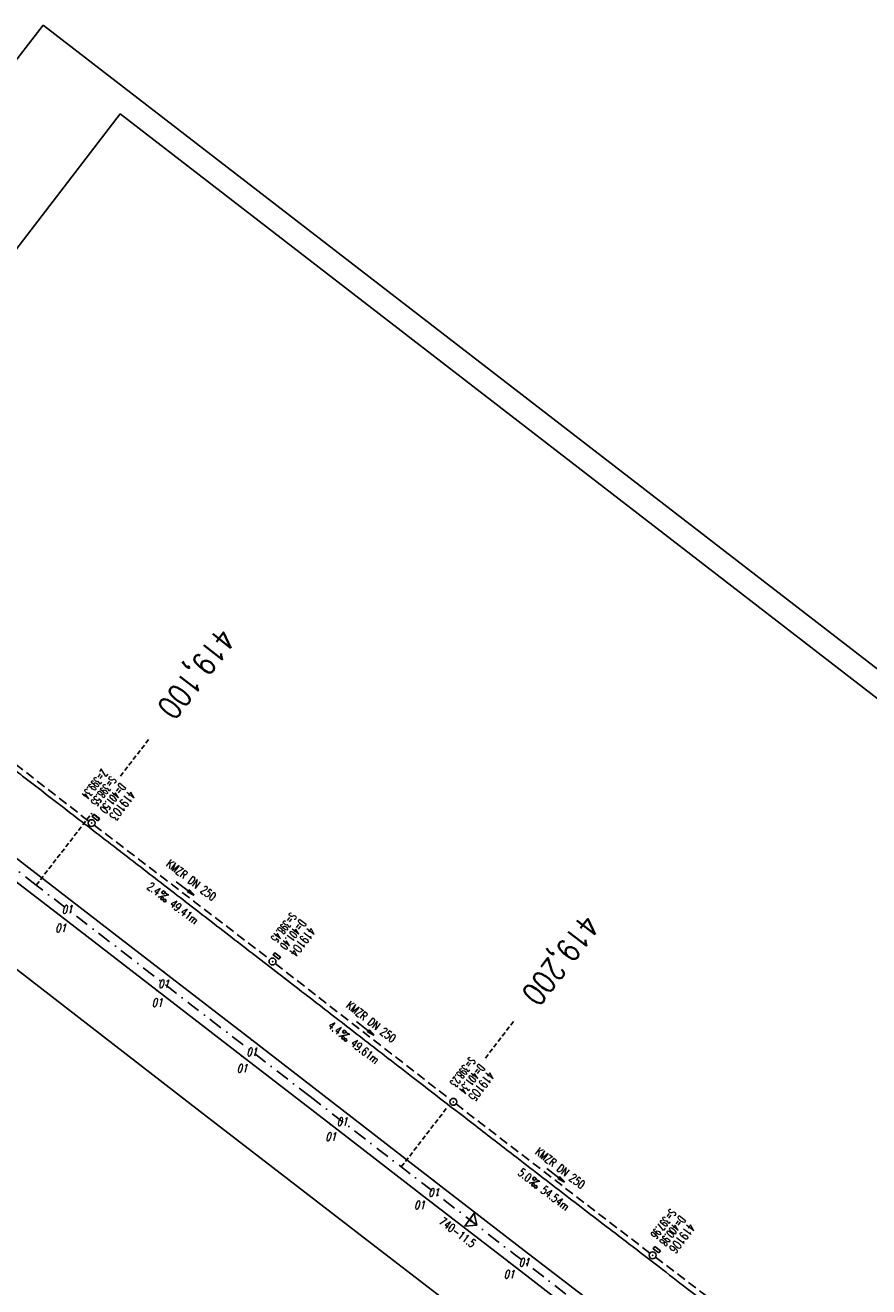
# Model space of a CAD drawing. Extents: x 449544 to 450624, y 436205 to 437134.
# Tile 6 of 16: x 449721 to 449904, y 436860 to 437134. Entities that reach past the tile are written whole.
import ezdxf
from ezdxf.enums import TextEntityAlignment as Align

# ---------------------------------------------------------------- set-up
doc = ezdxf.new("R2010")
doc.units = 0
doc.header["$LTSCALE"] = 2
doc.header["$MEASUREMENT"] = 0
for name, pattern in [('AUSGEZOGEN', [0]), ('GESTRICH-X2', [1.5, 1, -0.5]), ('GESTRICHELT', [0.75, 0.5, -0.25]), ('STRICHPT-X3', [3, 1.5, -0.75, 0, -0.75])]:
    doc.linetypes.add(name, pattern=pattern)
doc.layers.get('0').update_dxf_attribs({"linetype": 'AUSGEZOGEN'})
for name, color, linetype in [('ACHSE', 250, 'STRICHPT-X3'), ('FBR', 8, 'CONTINUOUS'), ('HEKTOM', 250, 'GESTRICHELT'), ('KANAL', 7, 'GESTRICH-X2'), ('Netzknoten_PKT', 7, 'CONTINUOUS'), ('Netzknoten_PKT-NR', 7, 'CONTINUOUS'), ('Netzknoten_SIGNATUR', 7, 'CONTINUOUS'), ('PFEIL', 7, 'CONTINUOUS'), ('PKT', 7, 'CONTINUOUS'), ('PKT-CODE', 2, 'CONTINUOUS'), ('Planeinteilung', 6, 'CONTINUOUS'), ('RAHMEN', 250, 'AUSGEZOGEN'), ('SCHACHTNR', 6, 'CONTINUOUS'), ('SCHSYMBOL', 7, 'AUSGEZOGEN'), ('TEXTO', 4, 'CONTINUOUS'), ('TEXTU', 4, 'CONTINUOUS')]:
    doc.layers.add(name, color=color, linetype=linetype)
doc.styles.add('ROMANS', font='romans.shx', dxfattribs={"width": 0.8})

# ---------------------------------------------------------------- blocks, each defined once
blk = doc.blocks.new('GST')
at = {"color": 0}
blk.add_circle((0, 0), 0.75, dxfattribs=at)
blk.add_point((0, 0), dxfattribs=at)
blk = doc.blocks.new('13')
blk.add_lwpolyline([(0.76, 1.22), (-0.75, 1.22), (-0.75, 1.8), (0.76, 1.8)], close=True)
at = {"rotation": 180}
blk.add_blockref('GST', (0, 0), dxfattribs=at)
blk = doc.blocks.new('PKT')
at = {"color": 0}
blk.add_circle((0, 0), 0.15, dxfattribs=at)
blk.add_point((0, 0), dxfattribs=at)
blk = doc.blocks.new('Station_Netzknoten')
at = {"layer": 'Netzknoten_SIGNATUR'}
for p, q in [((-1.75, 0.5), (1.75, 0.5)), ((0, -1.5), (-1.75, 0.5)), ((0, -1.5), (1.75, 0.5))]:
    blk.add_line(p, q, dxfattribs=at)
blk.add_point((0, 0), dxfattribs=at)
blk = doc.blocks.new('1135297')
for p, q in [((0, 297), (0, 0)), ((1135, 297), (0, 297))]:
    blk.add_line(p, q)
at = {"layer": 'RAHMEN'}
for p, q in [((950, 292), (25, 292)), ((25, 292), (25, 5))]:
    blk.add_line(p, q, dxfattribs=at)
blk = doc.blocks.new('PROM')
blk.add_line((1.57, 1.82), (0.02, 0.02))
for centre, radius in [((0.32, 1.51), 0.317), ((0.94, 0.29), 0.283), ((1.64, 0.29), 0.283)]:
    blk.add_circle(centre, radius)
blk.add_arc((0.99, 2.68), 1.03, 239.1414, 303.3549)
blk = doc.blocks.new('PFEIL2')
at = {"color": 0}
for p, q in [((0.88, 0), (-2.4, -0.01)), ((0.88, -0.27), (0.88, 0.28)), ((0.88, 0.28), (2.43, 0.01)), ((0.91, 0.27), (0.88, 0.26)), ((0.97, 0.26), (0.88, 0.25)), ((1.02, 0.25), (0.88, 0.23)), ((1.07, 0.24), (0.88, 0.21)), ((1.13, 0.23), (0.88, 0.19)), ((1.18, 0.22), (0.88, 0.17)), ((1.24, 0.21), (0.88, 0.15)), ((1.29, 0.21), (0.88, 0.14)), ((1.34, 0.2), (0.88, 0.12)), ((1.4, 0.19), (0.88, 0.1)), ((1.45, 0.18), (0.88, 0.08)), ((1.51, 0.17), (0.88, 0.06)), ((1.56, 0.16), (0.88, 0.04)), ((1.61, 0.15), (0.88, 0.02)), ((1.67, 0.14), (0.88, 0.01)), ((1.72, 0.13), (0.88, -0.01)), ((1.78, 0.12), (0.88, -0.03)), ((1.83, 0.11), (0.88, -0.05)), ((1.88, 0.1), (0.88, -0.07)), ((1.94, 0.09), (0.88, -0.09)), ((2.05, 0.08), (0.88, -0.12)), ((1.99, 0.08), (0.88, -0.11)), ((2.1, 0.07), (0.88, -0.14)), ((2.15, 0.06), (0.88, -0.16)), ((2.21, 0.05), (0.88, -0.18)), ((2.26, 0.04), (0.88, -0.2)), ((2.32, 0.03), (0.88, -0.22)), ((2.37, 0.02), (0.88, -0.23)), ((2.42, 0.01), (0.88, -0.25)), ((2.43, 0.01), (0.88, -0.27))]:
    blk.add_line(p, q, dxfattribs=at)
blk = doc.blocks.new('10')
blk.add_blockref('GST', (0, 0))

msp = doc.modelspace()

# ---------------------------------------------------------------- linework, layer by layer
at = {"layer": 'ACHSE'}
for points in [[(449634.46, 437016.01), (449723.72, 436947.11, -0.000002), (449783.09, 436901.28, 0.000001), (449842.47, 436855.45, 0.000004), (449891.94, 436817.26, -0.000003), (449941.42, 436779.08, -0.000002), (449990.89, 436740.89, 0.000003), (450040.37, 436702.7), (450060.16, 436687.42, 0.000003), (450070.05, 436679.78, -0.000002), (450079.95, 436672.15, -0.000014), (450089.84, 436664.51, 0.00001), (450099.74, 436656.87, 0.000018), (450109.63, 436649.23, -0.000028), (450119.53, 436641.6), (450139.32, 436626.32), (450159.11, 436611.04, 0.000014), (450163.53, 436607.63, 0.000004), (450178.9, 436595.77, 0.000038)], [(450218.48, 436565.22, 0.000001), (450230.59, 436555.87, 0.000002), (450238.27, 436549.94, 0.000001), (450248.17, 436542.3, -0.000002), (450258.06, 436534.67, -0.000014)], [(450347.12, 436465.93, -0.000001), (450357.01, 436458.29, -0.000011)]]:
    msp.add_lwpolyline(points, format="xyb", dxfattribs=at)
at = {"layer": 'FBR'}
msp.add_lwpolyline([(449717.61, 436973.2, 0.000085), (449720.77, 436970.76, 0.000745), (449729.91, 436963.71, -0.00068), (449739.93, 436956, -0.000215), (449749.51, 436948.59, 0.000221), (449759.1, 436941.19, 0.000129), (449769.29, 436933.31, -0.000214), (449779.49, 436925.44, -0.000259), (449789.41, 436917.77, 0.000272), (449799.33, 436910.1, 0.000081), (449805.09, 436905.65, 0.000034), (449819.03, 436894.89, 0.000109), (449827.23, 436888.56, 0.000079), (449838.52, 436879.86, 0.001362), (449849.37, 436871.54, -0.001569), (449858.79, 436864.32, -0.000374), (449864.82, 436859.66, 0.000168), (449878.27, 436849.25, 0.000175), (449879.68, 436848.17, 0.000017), (449894.28, 436836.89, 0.004504), (449894.92, 436836.4, 0.000884), (449898.22, 436833.96)], format="xyb", dxfattribs=at)
at = {"layer": 'FBR', "flags": 128}
for points in [[(449887.08, 436823.48), (449872.2, 436834.95), (449849.95, 436852.2), (449829.51, 436867.92), (449809.88, 436883.07), (449790.02, 436898.44), (449770.45, 436913.53), (449751.35, 436928.31), (449730.42, 436944.44), (449710.56, 436959.78), (449708.72, 436961.2)], [(449861.99, 436818.81), (449853.48, 436825.37), (449835.44, 436839.31), (449818.09, 436852.68), (449797.43, 436868.63), (449778.5, 436883.19), (449759.3, 436898.03), (449738.1, 436914.41), (449719.13, 436929.08), (449703.7, 436941.04), (449697.39, 436945.92)]]:
    msp.add_lwpolyline(points, dxfattribs=at)
at = {"layer": 'FBR'}
msp.add_lwpolyline([(449706.3, 436957.94), (449713.99, 436951.98), (449729.01, 436940.42), (449749.92, 436924.24), (449768.36, 436910.01), (449787.57, 436895.18), (449806.8, 436880.35), (449826.25, 436865.34), (449844.53, 436851.19), (449863.83, 436836.31), (449881.91, 436822.44)], dxfattribs=at)
at = {"layer": 'HEKTOM'}
for p, q in [((449741.99, 436970.76), (449748.16, 436978.75)), ((449723.72, 436947.09), (449735.78, 436962.72)), ((449821.11, 436909.62), (449827.31, 436917.66)), ((449802.87, 436886), (449812.93, 436899.03))]:
    msp.add_line(p, q, dxfattribs=at)
at = {"layer": 'KANAL'}
for p, q in [((449697.91, 436989.94), (449735.12, 436961)), ((449736.31, 436960.12), (449774.38, 436931)), ((449775.56, 436930.09), (449813.56, 436900.59)), ((449814.75, 436899.66), (449856.78, 436867.31)), ((449857.97, 436866.41), (449896.06, 436837.62))]:
    msp.add_line(p, q, dxfattribs=at)
at = {"layer": 'PKT'}
for p in [(449730.42, 436944.44), (449729.01, 436940.42), (449751.35, 436928.31), (449749.92, 436924.24), (449770.45, 436913.53), (449768.36, 436910.01), (449790.02, 436898.44), (449787.57, 436895.18), (449808.73, 436883.97), (449809.88, 436883.07), (449806.8, 436880.35), (449829.51, 436867.92), (449826.25, 436865.34)]:
    msp.add_point(p, dxfattribs=at)

# ---------------------------------------------------------------- block references
at = {"layer": 'Netzknoten_PKT', "rotation": 45.56195717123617}
msp.add_blockref('PKT', (449818.07, 436874.29), dxfattribs=at)
at = {"layer": 'Netzknoten_SIGNATUR', "rotation": 53.76274449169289}
msp.add_blockref('Station_Netzknoten', (449818.07, 436874.29), dxfattribs=at)
at = {"layer": 'PFEIL'}
for p, rotation in [((449756, 436946.4), 322.5705), ((449795.04, 436916.05), 322.1695000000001), ((449836.35, 436884.18), 322.4137000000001)]:
    msp.add_blockref('PFEIL2', p, dxfattribs=dict(at, rotation=rotation))
at = {"layer": 'Planeinteilung', "linetype": 'Continuous', "rotation": 322.3369009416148}
msp.add_blockref('1135297', (449543.73, 436898.45), dxfattribs=at)
at = {"layer": 'SCHSYMBOL'}
for name, p, rotation in [('13', (449735.72, 436960.58), 322.3365), ('13', (449735.72, 436960.55), 322.3364999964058), ('13', (449774.96, 436930.55), 322.3365), ('10', (449814.15, 436900.12), 322.3365), ('13', (449857.37, 436866.85), 322.3365)]:
    msp.add_blockref(name, p, dxfattribs=dict(at, rotation=rotation))
at = {"layer": 'TEXTU'}
for p, rotation in [((449750.13, 436944.52), 322.5705), ((449789.34, 436914.32), 322.1695000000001), ((449830.55, 436882.45), 322.4137000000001)]:
    msp.add_blockref('PROM', p, dxfattribs=dict(at, rotation=rotation))

# ---------------------------------------------------------------- texts
at = {"layer": 'HEKTOM', "style": 'ROMANS', "width": 0.8}
for s, p in [('419,100', (449763.35, 437003.33)), ('419,200', (449842.33, 436941.22))]:
    msp.add_text(s, height=5, rotation=232.3365, dxfattribs=at).set_placement(p)
at = {"layer": 'Netzknoten_PKT-NR', "style": 'ROMANS', "width": 0.75}
msp.add_text('740-11.5', height=1.8, rotation=323.1222, dxfattribs=at).set_placement((449818.17, 436868.39), align=Align.RIGHT)
at = {"layer": 'PKT-CODE', "style": 'ROMANS', "oblique": 15, "width": 0.75}
for p in [(449730.41, 436940.94), (449729, 436936.91), (449751.34, 436924.81), (449749.94, 436920.75), (449770.44, 436910.03), (449768.34, 436906.5), (449790.03, 436894.94), (449787.56, 436891.69), (449809.88, 436879.56), (449806.81, 436876.84), (449829.5, 436864.41), (449826.25, 436861.84)]:
    msp.add_text('01', height=1.8, dxfattribs=at).set_placement(p, align=Align.CENTER)
at = {"layer": 'SCHACHTNR', "style": 'ROMANS'}
for s, height, width, p in [('Z=399.34', 1.8, 0.6, (449737.89, 436972.4)), ('S=398.55', 1.8, 0.6, (449739.86, 436970.87)), ('D=401.50', 1.8, 0.6, (449741.86, 436969.34)), ('419103', 2, 0.7, (449743.83, 436967.84)), ('S=398.45', 1.8, 0.6, (449778.92, 436941.32)), ('D=401.40', 1.8, 0.6, (449780.92, 436939.79)), ('419104', 2, 0.7, (449782.89, 436938.26)), ('S=398.23', 1.8, 0.6, (449817.72, 436910)), ('D=401.34', 1.8, 0.6, (449819.72, 436908.47)), ('419105', 2, 0.7, (449821.69, 436906.94)), ('S=397.96', 1.8, 0.6, (449861.22, 436877.08)), ('D=400.98', 1.8, 0.6, (449863.22, 436875.55)), ('419106', 2, 0.7, (449865.19, 436874.02))]:
    msp.add_text(s, height=height, rotation=232.3365, dxfattribs=dict(at, width=width)).set_placement(p)
at = {"layer": 'TEXTO', "style": 'ROMANS', "width": 0.75}
for rotation, p in [(322.5705, (449756.79, 436947.48)), (322.1695, (449795.79, 436916.78)), (322.4137, (449836.79, 436885.05))]:
    msp.add_text('KMZR DN 250', height=1.8, rotation=rotation, dxfattribs=at).set_placement(p, align=Align.CENTER)
at = {"layer": 'TEXTU', "style": 'ROMANS', "width": 0.75}
for s, rotation, p in [('2.4', 322.5705, (449747.56, 436946.47)), ('49.41m', 322.5705, (449752.5, 436942.69)), ('4.4', 322.1695, (449786.78, 436916.31)), ('49.61m', 322.1695, (449791.72, 436912.47)), ('5.0', 322.4137, (449828, 436884.41)), ('54.54m', 322.4137, (449832.94, 436880.62))]:
    msp.add_text(s, height=1.8, rotation=rotation, dxfattribs=at).set_placement(p)

doc.saveas('drawing.dxf')
